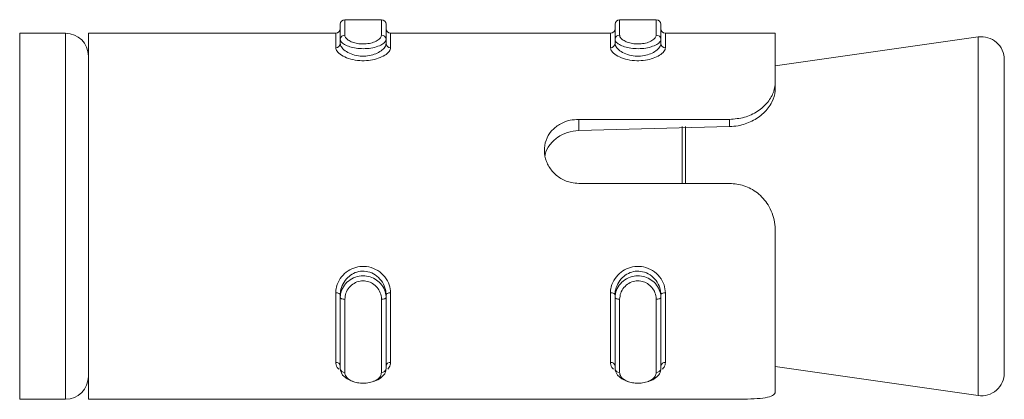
# Model space of a CAD drawing. Header units: millimetres. Extents: x 12 to 167, y -110 to -94.
# Tile 5 of 6: x 89.65 to 111.15, y -105.8 to -97.5. Entities that reach past the tile are written whole.
import ezdxf

# ---------------------------------------------------------------- set-up
doc = ezdxf.new("R2010")
doc.units = ezdxf.units.MM

msp = doc.modelspace()

# ---------------------------------------------------------------- linework, layer by layer
at = {"color": 7, "linetype": 'Continuous', "lineweight": 15}
for p, q in [((96.652, -97.931), (96.652, -97.602)), ((97.552, -97.502), (96.752, -97.502)), ((97.652, -97.602), (97.652, -97.931)), ((102.652, -97.931), (102.652, -97.602)), ((103.552, -97.502), (102.752, -97.502)), ((103.652, -97.602), (103.652, -97.931)), ((90.652, -97.798), (89.652, -97.798)), ((96.552, -97.798), (91.152, -97.798)), ((91.152, -97.798), (91.152, -105.798)), ((102.552, -97.798), (97.752, -97.798)), ((106.152, -97.798), (103.752, -97.798)), ((106.152, -97.798), (106.152, -98.868)), ((96.652, -98.023), (96.652, -97.931)), ((97.652, -98.023), (97.652, -97.931)), ((102.652, -98.023), (102.652, -97.931)), ((103.652, -98.023), (103.652, -97.931)), ((110.581, -97.88), (106.152, -98.513)), ((111.152, -98.375), (111.152, -105.222)), ((106.152, -98.868), (106.152, -99.013)), ((101.858, -99.681), (105.152, -99.681)), ((101.858, -99.681), (101.858, -99.926)), ((105.152, -99.681), (105.152, -99.839)), ((105.152, -99.839), (101.858, -99.926)), ((105.152, -101.08), (101.858, -101.08)), ((106.152, -102.133), (106.152, -105.622)), ((96.552, -104.991), (96.552, -103.472)), ((96.652, -103.514), (96.652, -103.572)), ((96.652, -105.13), (96.652, -103.572)), ((96.752, -103.613), (96.752, -105.211)), ((97.552, -105.211), (97.552, -103.613)), ((97.652, -103.514), (97.652, -103.572)), ((97.652, -103.572), (97.652, -105.13)), ((97.752, -103.472), (97.752, -104.991)), ((102.552, -104.991), (102.552, -103.472)), ((102.652, -103.514), (102.652, -103.572)), ((102.652, -105.13), (102.652, -103.572)), ((102.752, -103.613), (102.752, -105.211)), ((103.552, -105.211), (103.552, -103.613)), ((103.652, -103.514), (103.652, -103.572)), ((103.652, -103.572), (103.652, -105.13)), ((103.752, -103.472), (103.752, -104.991)), ((106.152, -105.084), (110.581, -105.717)), ((89.652, -105.798), (90.652, -105.798)), ((91.152, -105.798), (101.433, -105.798)), ((101.858, -105.796), (105.152, -105.796))]:
    msp.add_line(p, q, dxfattribs=at)
at = {"color": 8, "linetype": 'Continuous', "lineweight": 15}
for p, q in [((96.752, -97.502), (96.752, -97.839)), ((97.552, -97.839), (97.552, -97.502)), ((102.752, -97.502), (102.752, -97.839)), ((103.552, -97.839), (103.552, -97.502)), ((89.652, -97.798), (89.652, -105.798)), ((90.652, -105.798), (90.652, -97.798)), ((96.552, -98.115), (96.552, -97.798)), ((97.752, -97.798), (97.752, -98.115)), ((102.552, -98.115), (102.552, -97.798)), ((103.752, -97.798), (103.752, -98.115)), ((110.581, -105.717), (110.581, -97.88)), ((104.116, -101.08), (104.116, -99.834)), ((104.187, -99.837), (104.187, -101.08))]:
    msp.add_line(p, q, dxfattribs=at)
at = {"color": 7, "linetype": 'Continuous', "lineweight": 15, "flags": 128}
for points in [[(96.652, -103.514), (96.65, -103.506), (96.644, -103.498), (96.635, -103.49), (96.623, -103.484), (96.608, -103.479), (96.59, -103.475), (96.571, -103.473), (96.552, -103.472)], [(96.752, -103.613), (96.732, -103.612), (96.714, -103.61), (96.696, -103.606), (96.681, -103.601), (96.669, -103.595), (96.66, -103.588), (96.654, -103.58), (96.652, -103.572)], [(97.652, -103.572), (97.65, -103.58), (97.644, -103.588), (97.635, -103.595), (97.623, -103.601), (97.608, -103.606), (97.59, -103.61), (97.571, -103.612), (97.552, -103.613)], [(97.752, -103.472), (97.732, -103.473), (97.714, -103.475), (97.696, -103.479), (97.681, -103.484), (97.669, -103.49), (97.66, -103.498), (97.654, -103.506), (97.652, -103.514)], [(102.652, -103.514), (102.65, -103.506), (102.644, -103.498), (102.635, -103.49), (102.623, -103.484), (102.608, -103.479), (102.59, -103.475), (102.571, -103.473), (102.552, -103.472)], [(102.752, -103.613), (102.732, -103.612), (102.714, -103.61), (102.696, -103.606), (102.681, -103.601), (102.669, -103.595), (102.66, -103.588), (102.654, -103.58), (102.652, -103.572)], [(103.652, -103.572), (103.65, -103.58), (103.644, -103.588), (103.635, -103.595), (103.623, -103.601), (103.608, -103.606), (103.59, -103.61), (103.571, -103.612), (103.552, -103.613)], [(103.752, -103.472), (103.732, -103.473), (103.714, -103.475), (103.696, -103.479), (103.681, -103.484), (103.669, -103.49), (103.66, -103.498), (103.654, -103.506), (103.652, -103.514)], [(96.937, -105.408), (96.927, -105.407), (96.8, -105.352), (96.704, -105.27), (96.655, -105.167), (96.652, -105.13), (96.652, -105.13), (96.652, -105.13)], [(102.937, -105.408), (102.927, -105.407), (102.8, -105.352), (102.704, -105.27), (102.655, -105.167), (102.652, -105.13), (102.652, -105.13), (102.652, -105.13)]]:
    msp.add_lwpolyline(points, dxfattribs=at)
at = {"color": 7, "linetype": 'Continuous', "lineweight": 15}
for centre, radius, start, end in [((96.752, -97.602), 0.1, 90, 180), ((97.552, -97.602), 0.1, 360, 90), ((102.752, -97.602), 0.1, 90, 180), ((103.552, -97.602), 0.1, 0, 90), ((90.652, -98.298), 0.5, 0, 90), ((96.552, -97.698), 0.1, 270, 0), ((97.752, -97.698), 0.1, 180, 270), ((102.552, -97.698), 0.1, 270, 0), ((103.752, -97.698), 0.1, 180, 270), ((96.556, -98.019), 0.0963, 267.7344, 357.5398), ((96.748, -97.935), 0.0961, 87.5893, 177.3667), ((97.556, -97.935), 0.0961, 2.6338, 92.4105), ((97.748, -98.019), 0.0963, 182.46, 272.2657), ((102.556, -98.019), 0.0963, 267.7349, 357.5389), ((102.748, -97.935), 0.0961, 87.5889, 177.3673), ((103.556, -97.935), 0.0961, 2.6327, 92.4111), ((103.748, -98.019), 0.0963, 182.4611, 272.2651), ((110.652, -98.375), 0.5, 0, 98.1301), ((96.561, -105.083), 0.0916, 7.1214, 95.6801), ((96.743, -105.119), 0.0919, 186.7932, 275.4705), ((97.561, -105.119), 0.0919, 264.5297, 353.2063), ((97.743, -105.083), 0.0916, 84.3198, 172.8787), ((102.561, -105.083), 0.0916, 7.1224, 95.6796), ((102.743, -105.119), 0.0919, 186.7925, 275.471), ((103.561, -105.119), 0.0919, 264.529, 353.2075), ((103.743, -105.083), 0.0916, 84.3204, 172.8776), ((90.652, -105.298), 0.5, 270, 0), ((110.652, -105.222), 0.5, 261.8699, 0)]:
    msp.add_arc(centre, radius, start, end, dxfattribs=at)
for points, knots in [([(97.652, -97.931), (97.652, -97.931), (97.652, -97.952), (97.631, -97.997), (97.543, -98.06), (97.407, -98.11), (97.243, -98.137), (97.076, -98.137), (96.923, -98.115), (96.791, -98.073), (96.694, -98.016), (96.656, -97.966), (96.652, -97.938), (96.652, -97.931), (96.652, -97.931)], [0, 0, 0, 0, 0.000038, 0.112216, 0.224487, 0.337099, 0.445586, 0.547542, 0.646168, 0.746789, 0.852426, 0.963251, 0.999962, 1, 1, 1, 1]), ([(96.652, -98.023), (96.652, -98.023), (96.652, -98.047), (96.67, -98.1), (96.749, -98.182), (96.879, -98.255), (97.042, -98.298), (97.21, -98.303), (97.365, -98.274), (97.498, -98.218), (97.6, -98.143), (97.645, -98.075), (97.652, -98.035), (97.652, -98.023), (97.652, -98.023)], [0, 0, 0, 0, 0.000037, 0.101131, 0.213606, 0.327132, 0.435873, 0.536191, 0.632077, 0.730792, 0.836856, 0.949308, 0.999963, 1, 1, 1, 1]), ([(96.752, -97.839), (96.753, -97.846), (96.755, -97.872), (96.786, -97.919), (96.863, -97.973), (96.968, -98.013), (97.091, -98.035), (97.225, -98.034), (97.357, -98.008), (97.464, -97.961), (97.538, -97.901), (97.547, -97.86), (97.552, -97.839)], [0, 0, 0, 0, 0.037283, 0.149825, 0.256283, 0.356425, 0.453447, 0.553209, 0.659995, 0.772418, 0.885916, 1, 1, 1, 1]), ([(103.652, -97.931), (103.652, -97.931), (103.652, -97.952), (103.631, -97.997), (103.543, -98.06), (103.407, -98.11), (103.243, -98.137), (103.076, -98.137), (102.923, -98.115), (102.791, -98.073), (102.694, -98.016), (102.656, -97.966), (102.652, -97.938), (102.652, -97.931), (102.652, -97.931)], [0, 0, 0, 0, 0.000038, 0.112215, 0.224487, 0.337099, 0.445586, 0.547542, 0.646168, 0.746789, 0.852426, 0.963252, 0.999962, 1, 1, 1, 1]), ([(102.652, -98.023), (102.652, -98.023), (102.652, -98.047), (102.67, -98.1), (102.749, -98.182), (102.879, -98.255), (103.042, -98.298), (103.21, -98.303), (103.365, -98.274), (103.498, -98.218), (103.6, -98.143), (103.645, -98.075), (103.652, -98.035), (103.652, -98.023), (103.652, -98.023)], [0, 0, 0, 0, 0.000037, 0.101131, 0.213606, 0.327132, 0.435873, 0.536191, 0.632077, 0.730792, 0.836856, 0.949309, 0.999963, 1, 1, 1, 1]), ([(102.752, -97.839), (102.753, -97.846), (102.755, -97.872), (102.786, -97.919), (102.863, -97.973), (102.968, -98.013), (103.091, -98.035), (103.225, -98.034), (103.357, -98.008), (103.464, -97.961), (103.538, -97.901), (103.547, -97.86), (103.552, -97.839)], [0, 0, 0, 0, 0.037283, 0.149825, 0.256282, 0.356424, 0.453447, 0.553209, 0.659995, 0.772417, 0.885916, 1, 1, 1, 1]), ([(97.752, -98.115), (97.75, -98.128), (97.746, -98.168), (97.688, -98.24), (97.566, -98.317), (97.406, -98.374), (97.221, -98.403), (97.02, -98.398), (96.826, -98.354), (96.67, -98.281), (96.57, -98.195), (96.558, -98.141), (96.552, -98.115)], [0, 0, 0, 0, 0.0499665, 0.1607203, 0.2659698, 0.3652588, 0.4629718, 0.5656695, 0.6760218, 0.7894221, 0.9004673, 1, 1, 1, 1]), ([(103.752, -98.115), (103.75, -98.128), (103.746, -98.168), (103.688, -98.24), (103.566, -98.317), (103.406, -98.374), (103.221, -98.403), (103.02, -98.398), (102.826, -98.354), (102.67, -98.281), (102.57, -98.195), (102.558, -98.141), (102.552, -98.115)], [0, 0, 0, 0, 0.049966, 0.16072, 0.26597, 0.365259, 0.462972, 0.56567, 0.676022, 0.789422, 0.900467, 1, 1, 1, 1]), ([(105.152, -99.681), (105.262, -99.672), (105.483, -99.653), (105.777, -99.512), (106, -99.311), (106.131, -99.082), (106.145, -98.937), (106.152, -98.868)], [0, 0, 0, 0, 0.204181, 0.408373, 0.612326, 0.818129, 1, 1, 1, 1]), ([(106.152, -99.013), (106.152, -99.029), (106.149, -99.121), (106.096, -99.306), (105.915, -99.546), (105.651, -99.729), (105.384, -99.822), (105.215, -99.834), (105.152, -99.839)], [0, 0, 0, 0, 0.0436, 0.263293, 0.483762, 0.685844, 0.883205, 1, 1, 1, 1]), ([(101.858, -101.08), (101.805, -101.077), (101.669, -101.068), (101.462, -100.983), (101.27, -100.82), (101.141, -100.605), (101.094, -100.367), (101.132, -100.135), (101.249, -99.933), (101.435, -99.78), (101.649, -99.694), (101.796, -99.685), (101.858, -99.681)], [0, 0, 0, 0, 0.067544, 0.17285, 0.279382, 0.387325, 0.494685, 0.600406, 0.705956, 0.813029, 0.921038, 1, 1, 1, 1]), ([(101.858, -99.926), (101.775, -99.935), (101.611, -99.953), (101.387, -100.065), (101.223, -100.232), (101.134, -100.377), (101.128, -100.461), (101.128, -100.467)], [0, 0, 0, 0, 0.242978, 0.486088, 0.731332, 0.980338, 1, 1, 1, 1]), ([(106.152, -102.133), (106.148, -102.063), (106.138, -101.861), (106.021, -101.552), (105.778, -101.278), (105.477, -101.111), (105.259, -101.09), (105.152, -101.08)], [0, 0, 0, 0, 0.128832, 0.376935, 0.595707, 0.80206, 1, 1, 1, 1]), ([(96.552, -103.472), (96.553, -103.443), (96.558, -103.35), (96.615, -103.199), (96.738, -103.046), (96.898, -102.94), (97.083, -102.886), (97.283, -102.896), (97.478, -102.976), (97.634, -103.117), (97.734, -103.292), (97.746, -103.414), (97.752, -103.472)], [0, 0, 0, 0, 0.049967, 0.16072, 0.26597, 0.365259, 0.462972, 0.56567, 0.676022, 0.789422, 0.900467, 1, 1, 1, 1]), ([(102.552, -103.472), (102.553, -103.443), (102.558, -103.35), (102.615, -103.199), (102.738, -103.046), (102.898, -102.94), (103.083, -102.886), (103.283, -102.896), (103.478, -102.976), (103.634, -103.117), (103.734, -103.292), (103.746, -103.414), (103.752, -103.472)], [0, 0, 0, 0, 0.049967, 0.16072, 0.26597, 0.365259, 0.462972, 0.56567, 0.676022, 0.789422, 0.900467, 1, 1, 1, 1]), ([(97.652, -103.514), (97.652, -103.514), (97.652, -103.463), (97.634, -103.354), (97.555, -103.2), (97.425, -103.073), (97.262, -103.001), (97.094, -102.992), (96.939, -103.04), (96.806, -103.136), (96.704, -103.272), (96.659, -103.406), (96.652, -103.488), (96.652, -103.514), (96.652, -103.514)], [0, 0, 0, 0, 0.000037, 0.101131, 0.213606, 0.327132, 0.435873, 0.536191, 0.632077, 0.730792, 0.836856, 0.949309, 0.999963, 1, 1, 1, 1]), ([(96.652, -103.572), (96.652, -103.572), (96.652, -103.519), (96.673, -103.412), (96.761, -103.267), (96.897, -103.158), (97.061, -103.1), (97.228, -103.099), (97.381, -103.147), (97.513, -103.238), (97.61, -103.366), (97.648, -103.485), (97.652, -103.555), (97.652, -103.572), (97.652, -103.572)], [0, 0, 0, 0, 0.000038, 0.112216, 0.224487, 0.337099, 0.445586, 0.547542, 0.646168, 0.746789, 0.852426, 0.963251, 0.999962, 1, 1, 1, 1]), ([(103.652, -103.514), (103.652, -103.514), (103.652, -103.463), (103.634, -103.354), (103.555, -103.2), (103.425, -103.073), (103.262, -103.001), (103.094, -102.992), (102.939, -103.04), (102.806, -103.136), (102.704, -103.272), (102.659, -103.406), (102.652, -103.488), (102.652, -103.514), (102.652, -103.514)], [0, 0, 0, 0, 0.000037, 0.101131, 0.213606, 0.327132, 0.435873, 0.536191, 0.632077, 0.730792, 0.836856, 0.949309, 0.999963, 1, 1, 1, 1]), ([(102.652, -103.572), (102.652, -103.572), (102.652, -103.519), (102.673, -103.412), (102.761, -103.267), (102.897, -103.158), (103.061, -103.1), (103.228, -103.099), (103.381, -103.147), (103.513, -103.238), (103.61, -103.366), (103.648, -103.485), (103.652, -103.555), (103.652, -103.572), (103.652, -103.572)], [0, 0, 0, 0, 0.000038, 0.112215, 0.224487, 0.337099, 0.445586, 0.547542, 0.646168, 0.746789, 0.852426, 0.963251, 0.999962, 1, 1, 1, 1]), ([(97.552, -103.613), (97.551, -103.598), (97.549, -103.539), (97.518, -103.438), (97.441, -103.328), (97.336, -103.249), (97.213, -103.208), (97.079, -103.209), (96.947, -103.259), (96.84, -103.353), (96.766, -103.477), (96.757, -103.567), (96.752, -103.613)], [0, 0, 0, 0, 0.037283, 0.149825, 0.256283, 0.356424, 0.453447, 0.553209, 0.659995, 0.772418, 0.885916, 1, 1, 1, 1]), ([(103.552, -103.613), (103.551, -103.598), (103.549, -103.539), (103.518, -103.438), (103.441, -103.328), (103.336, -103.249), (103.213, -103.208), (103.079, -103.209), (102.947, -103.259), (102.84, -103.353), (102.766, -103.477), (102.757, -103.567), (102.752, -103.613)], [0, 0, 0, 0, 0.037283, 0.149825, 0.256283, 0.356425, 0.453447, 0.553209, 0.659995, 0.772418, 0.885916, 1, 1, 1, 1]), ([(97.652, -105.13), (97.652, -105.13), (97.652, -105.168), (97.632, -105.242), (97.541, -105.334), (97.449, -105.39), (97.386, -105.402), (97.379, -105.404)], [0, 0, 0, 0, 0.000107, 0.319724, 0.639607, 0.960462, 1, 1, 1, 1]), ([(103.652, -105.13), (103.652, -105.13), (103.652, -105.168), (103.632, -105.242), (103.541, -105.334), (103.449, -105.39), (103.386, -105.402), (103.379, -105.404)], [0, 0, 0, 0, 0.000107, 0.319724, 0.639607, 0.960462, 1, 1, 1, 1]), ([(96.752, -105.211), (96.753, -105.22), (96.755, -105.258), (96.786, -105.32), (96.863, -105.383), (96.968, -105.426), (97.091, -105.448), (97.225, -105.447), (97.357, -105.421), (97.464, -105.369), (97.538, -105.297), (97.547, -105.239), (97.552, -105.211)], [0, 0, 0, 0, 0.037283, 0.149825, 0.256283, 0.356425, 0.453447, 0.553209, 0.659995, 0.772418, 0.885916, 1, 1, 1, 1]), ([(102.752, -105.211), (102.753, -105.22), (102.755, -105.258), (102.786, -105.32), (102.863, -105.383), (102.968, -105.426), (103.091, -105.448), (103.225, -105.447), (103.357, -105.421), (103.464, -105.369), (103.538, -105.297), (103.547, -105.239), (103.552, -105.211)], [0, 0, 0, 0, 0.037283, 0.149825, 0.256283, 0.356424, 0.453447, 0.553209, 0.659995, 0.772417, 0.885916, 1, 1, 1, 1]), ([(105.152, -105.796), (105.231, -105.796), (105.421, -105.795), (105.7, -105.79), (105.946, -105.769), (106.106, -105.721), (106.15, -105.664), (106.152, -105.626), (106.152, -105.622)], [0, 0, 0, 0, 0.147077, 0.351355, 0.555296, 0.760036, 0.971376, 1, 1, 1, 1]), ([(101.433, -105.798), (101.436, -105.798), (101.5, -105.8), (101.651, -105.796), (101.797, -105.796), (101.858, -105.796)], [0, 0, 0, 0, 0.02915, 0.589988, 1, 1, 1, 1])]:
    msp.add_open_spline(points, degree=3, knots=knots, dxfattribs=at)
at = {"color": 8, "linetype": 'Continuous', "lineweight": 15}
for points, knots in [([(96.621, -105.142), (96.606, -105.129), (96.56, -105.086), (96.555, -105.03), (96.552, -104.991)], [0, 0, 0, 0, 0.313377, 1, 1, 1, 1]), ([(97.752, -104.991), (97.751, -105.011), (97.748, -105.064), (97.712, -105.11), (97.689, -105.14)], [0, 0, 0, 0, 0.353651, 1, 1, 1, 1]), ([(102.621, -105.142), (102.606, -105.129), (102.56, -105.086), (102.555, -105.03), (102.552, -104.991)], [0, 0, 0, 0, 0.313376, 1, 1, 1, 1]), ([(103.752, -104.991), (103.751, -105.011), (103.748, -105.064), (103.712, -105.11), (103.689, -105.14)], [0, 0, 0, 0, 0.353651, 1, 1, 1, 1])]:
    msp.add_open_spline(points, degree=3, knots=knots, dxfattribs=at)

doc.saveas('drawing.dxf')
